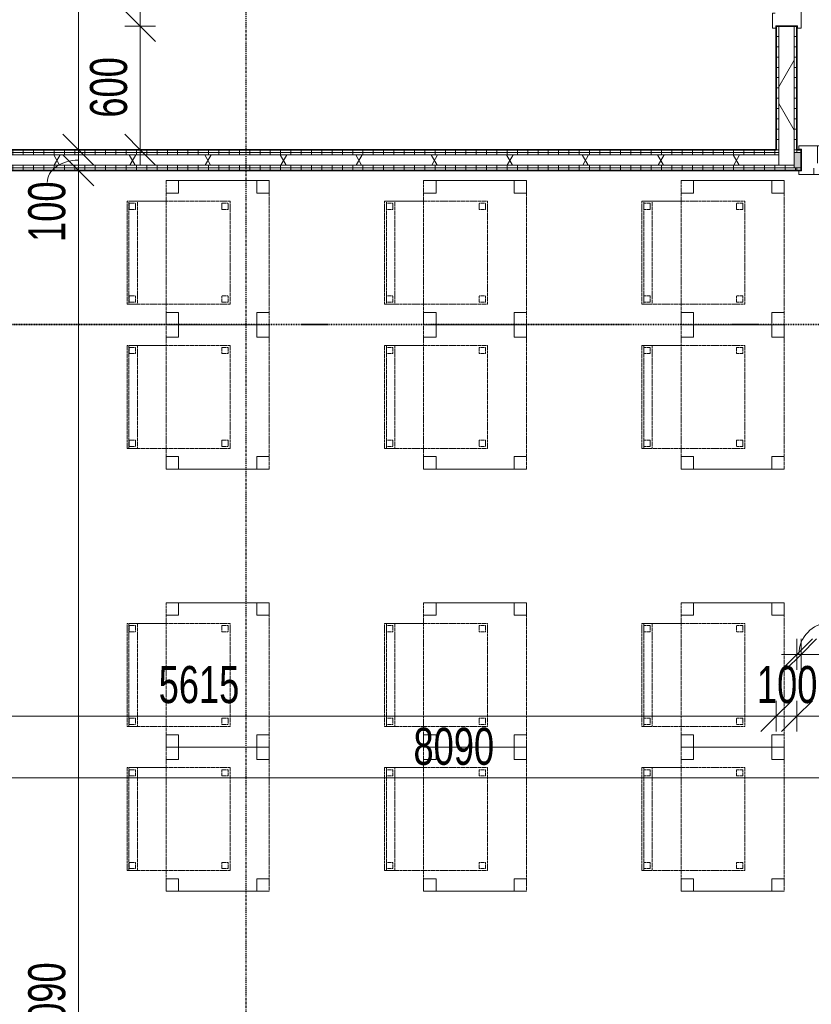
# Model space of a CAD drawing. Header units: millimetres. Extents: x -80560 to 110805, y -11020 to 52719.
# Tile 11 of 184: x 39196 to 43040, y 14001 to 18781. Entities that reach past the tile are written whole.
import ezdxf

# ---------------------------------------------------------------- set-up
doc = ezdxf.new("R2010")
doc.units = ezdxf.units.MM
for name, pattern in [('CENTER2', [20, 8, -4, 4, -4]), ('DASHDOT2', [8, 4, -2, 0, -2]), ('DASHED2', [6, 4, -2])]:
    doc.linetypes.add(name, pattern=pattern)
for name, color, linetype, lineweight in [('A-ANNO-DIMS', 211, 'Continuous', 9), ('A-ANNO-DIMS-100', 211, 'Continuous', 9), ('A-GLAZ', 151, 'Continuous', 18), ('A-WALL', 113, 'Continuous', 35), ('A-WALL-PATT', 111, 'Continuous', 35), ('G-ANNO-SYMB', 111, 'Continuous', 9), ('I-FURN', 30, 'Continuous', 18), ('I-WALL', 2, 'Continuous', 18), ('S-GRID', 1, 'Continuous', 9)]:
    doc.layers.add(name, color=color, linetype=linetype, lineweight=lineweight)
doc.styles.add('Arial_5', font='arial.ttf', dxfattribs={"width": 0.7, "height": 180})
doc.dimstyles.new('n3o_1_8', dxfattribs={"dimscale": 304.8, "dimtxt": 183.646692, "dimasz": 0.492126, "dimexe": 0.246063, "dimexo": 0.0625, "dimgap": 0.032808, "dimtad": 1, "dimdec": 0, "dimdsep": 46, "dimtxsty": 'Arial_5', "dimblk1": 'OBLIQUE', "dimblk2": 'OBLIQUE', "dimsah": 1, "dimcen": 0.09, "dimdle": 0.246063, "dimazin": 0, "dimtfac": 1, "dimtdec": 4, "dimtix": 1, "dimtmove": 0, "dimatfit": 3, "dimfxl": 0.246063, "dimfxlon": 1, "dimtvp": 1, "dimtolj": 1, "dimtzin": 0, "dimarcsym": 2})
doc.dimstyles.new('n3o_1_8_2', dxfattribs={"dimscale": 304.8, "dimtxt": 183.646692, "dimasz": 0.492126, "dimexe": 0.246063, "dimexo": 0.0625, "dimgap": 0.032808, "dimtad": 1, "dimdec": 0, "dimdsep": 46, "dimtxsty": 'Arial_5', "dimblk1": 'OBLIQUE', "dimblk2": 'OBLIQUE', "dimsah": 1, "dimcen": 0.09, "dimdle": 0.246063, "dimazin": 0, "dimtfac": 1, "dimtdec": 4, "dimtix": 1, "dimtmove": 1, "dimatfit": 3, "dimfxl": 0.246063, "dimfxlon": 1, "dimtvp": 1, "dimtolj": 1, "dimtzin": 0, "dimarcsym": 2})
doc.dimstyles.new('n3o_1_8_3', dxfattribs={"dimscale": 304.8, "dimtxt": 183.646692, "dimasz": 0.492126, "dimexe": 0.246063, "dimexo": 0.0625, "dimgap": 0.032808, "dimtad": 1, "dimdec": 0, "dimdsep": 46, "dimtxsty": 'Arial_5', "dimblk1": 'OBLIQUE', "dimblk2": 'OBLIQUE', "dimsah": 1, "dimcen": 0.09, "dimdle": 0.246063, "dimazin": 0, "dimtfac": 1, "dimtdec": 4, "dimtix": 1, "dimtmove": 0, "dimatfit": 3, "dimfxl": 0.246063, "dimfxlon": 1, "dimtvp": 1, "dimtolj": 1, "dimtzin": 0, "dimarcsym": 2})
pattern_1 = [(180, (42969.82, 20350), (2e-13, -50), [])]
pattern_2 = [(60, (24894.82, 0), (-274.963, 158.75), []), (120, (24894.82, 0), (-274.963, -158.75), [])]
pattern_3 = [(90, (40062.57, 18050), (-50, 2e-13), [])]
pattern_4 = [(270, (46969.82, 18150), (50, 2e-13), [])]

# ---------------------------------------------------------------- blocks, each defined once
blk = doc.blocks.new('82_tafel1 - tafel 500x700 2-30664860-DO_01 eerste verdieping')
at = {"layer": 'I-FURN', "linetype": 'DASHED2'}
for p, q in [((-350, -250), (-350, 250)), ((-350, 250), (350, 250)), ((350, 250), (-350, 250)), ((-350, 250), (-350, -250)), ((-350, 250), (-350, 190)), ((-290, 250), (-350, 250)), ((-290, 190), (-290, 250)), ((-290, 250), (290, 250)), ((-290, 250), (-290, 190)), ((290, 250), (290, 190)), ((290, 190), (290, 250)), ((350, 250), (290, 250)), ((350, 250), (350, -250)), ((350, -250), (350, 250)), ((350, 190), (350, 250)), ((-350, -190), (-350, 190)), ((-350, 190), (-290, 190)), ((-290, 190), (-350, 190)), ((290, 190), (350, 190)), ((350, 190), (290, 190)), ((350, 190), (350, -190)), ((-290, -190), (-350, -190)), ((-350, -190), (-290, -190)), ((-350, -190), (-350, -250)), ((-290, -250), (-290, -190)), ((-290, -190), (-290, -250)), ((350, -190), (290, -190)), ((290, -190), (290, -250)), ((290, -250), (290, -190)), ((290, -190), (350, -190)), ((350, -250), (350, -190)), ((350, -250), (-350, -250)), ((-350, -250), (350, -250)), ((-350, -250), (-290, -250)), ((290, -250), (-290, -250)), ((290, -250), (350, -250))]:
    blk.add_line(p, q, dxfattribs=at)
blk = doc.blocks.new('82_zitmeubel - stoel 500x500-V192-DO_01 eerste verdieping')
at = {"layer": 'I-FURN', "linetype": 'DASHED2'}
for p, q in [((-192.1, 263), (-192.1, 73)), ((-192.1, 254.1), (-192.1, 263)), ((307.9, 263), (-192.1, 263)), ((307.9, 263), (-192.1, 263)), ((-192.1, 213), (-192.1, 254.1)), ((-192.1, 254.1), (307.9, 254.1)), ((-182.1, 252), (-182.1, 224)), ((-182.1, 224), (-182.1, 252)), ((-153.1, 253), (-181.1, 253)), ((-181.1, 253), (-153.1, 253)), ((-152.1, 224), (-152.1, 252)), ((-152.1, 252), (-152.1, 224)), ((267.9, 252), (267.9, 224)), ((267.9, 224), (267.9, 252)), ((296.9, 253), (268.9, 253)), ((268.9, 253), (296.9, 253)), ((297.9, 224), (297.9, 252)), ((297.9, 252), (297.9, 224)), ((307.9, 73), (307.9, 263)), ((307.9, 263), (307.9, 254.1)), ((307.9, 254.1), (307.9, 213)), ((-192.1, 73), (-192.1, 213)), ((-192.1, 213), (307.9, 213)), ((-181.1, 223), (-153.1, 223)), ((-153.1, 223), (-181.1, 223)), ((268.9, 223), (296.9, 223)), ((296.9, 223), (268.9, 223)), ((307.9, 213), (307.9, 73)), ((-192.1, 73), (-192.1, -237)), ((-192.1, -237), (-192.1, 73)), ((307.9, -237), (307.9, 73)), ((307.9, 73), (307.9, -237)), ((307.9, -237), (-192.1, -237)), ((307.9, -237), (-192.1, -237)), ((-182.1, -198), (-182.1, -226)), ((-182.1, -226), (-182.1, -198)), ((-153.1, -197), (-181.1, -197)), ((-181.1, -197), (-153.1, -197)), ((-181.1, -227), (-153.1, -227)), ((-153.1, -227), (-181.1, -227)), ((-152.1, -226), (-152.1, -198)), ((-152.1, -198), (-152.1, -226)), ((267.9, -198), (267.9, -226)), ((267.9, -226), (267.9, -198)), ((296.9, -197), (268.9, -197)), ((268.9, -197), (296.9, -197)), ((268.9, -227), (296.9, -227)), ((296.9, -227), (268.9, -227)), ((297.9, -226), (297.9, -198)), ((297.9, -198), (297.9, -226))]:
    blk.add_line(p, q, dxfattribs=at)
for centre, start, end in [((-181.1, 252), 90, 180), ((-181.1, 252), 90, 180), ((-153.1, 252), 0, 90), ((-153.1, 252), 0, 90), ((268.9, 252), 90, 180), ((268.9, 252), 90, 180), ((296.9, 252), 0, 90), ((296.9, 252), 0, 90), ((-181.1, 224), 180, 270), ((-181.1, 224), 180, 270), ((-153.1, 224), 270, 0), ((-153.1, 224), 270, 0), ((268.9, 224), 180, 270), ((268.9, 224), 180, 270), ((296.9, 224), 270, 0), ((296.9, 224), 270, 0), ((-181.1, -198), 90, 180), ((-181.1, -198), 135, 180), ((-181.1, -226), 180, 270), ((-181.1, -226), 180, 270), ((-181.1, -198), 90, 135), ((-153.1, -198), 0, 90), ((-153.1, -198), 0, 90), ((-153.1, -226), 270, 0), ((-153.1, -226), 270, 0), ((268.9, -198), 90, 180), ((268.9, -198), 90, 180), ((268.9, -226), 180, 270), ((268.9, -226), 180, 270), ((296.9, -198), 0, 90), ((296.9, -198), 0, 90), ((296.9, -226), 270, 0), ((296.9, -226), 270, 0)]:
    blk.add_arc(centre, 1, start, end, dxfattribs=at)
blk = doc.blocks.new('82_zitmeubel - stoel 500x500-V33-DO_01 eerste verdieping')
at = {"layer": 'I-FURN', "linetype": 'DASHED2'}
for p, q in [((-192.1, 263), (-192.1, 73)), ((-192.1, 254.1), (-192.1, 263)), ((307.9, 263), (-192.1, 263)), ((307.9, 263), (-192.1, 263)), ((-192.1, 213), (-192.1, 254.1)), ((-192.1, 254.1), (307.9, 254.1)), ((-182.1, 252), (-182.1, 224)), ((-182.1, 224), (-182.1, 252)), ((-153.1, 253), (-181.1, 253)), ((-181.1, 253), (-153.1, 253)), ((-152.1, 224), (-152.1, 252)), ((-152.1, 252), (-152.1, 224)), ((267.9, 252), (267.9, 224)), ((267.9, 224), (267.9, 252)), ((296.9, 253), (268.9, 253)), ((268.9, 253), (296.9, 253)), ((297.9, 224), (297.9, 252)), ((297.9, 252), (297.9, 224)), ((307.9, 73), (307.9, 263)), ((307.9, 263), (307.9, 254.1)), ((307.9, 254.1), (307.9, 213)), ((-192.1, 73), (-192.1, 213)), ((-192.1, 213), (307.9, 213)), ((-181.1, 223), (-153.1, 223)), ((-153.1, 223), (-181.1, 223)), ((268.9, 223), (296.9, 223)), ((296.9, 223), (268.9, 223)), ((307.9, 213), (307.9, 73)), ((-192.1, 73), (-192.1, -237)), ((-192.1, -237), (-192.1, 73)), ((307.9, -237), (307.9, 73)), ((307.9, 73), (307.9, -237)), ((307.9, -237), (-192.1, -237)), ((307.9, -237), (-192.1, -237)), ((-182.1, -198), (-182.1, -226)), ((-182.1, -226), (-182.1, -198)), ((-153.1, -197), (-181.1, -197)), ((-181.1, -197), (-153.1, -197)), ((-181.1, -227), (-153.1, -227)), ((-153.1, -227), (-181.1, -227)), ((-152.1, -226), (-152.1, -198)), ((-152.1, -198), (-152.1, -226)), ((267.9, -198), (267.9, -226)), ((267.9, -226), (267.9, -198)), ((296.9, -197), (268.9, -197)), ((268.9, -197), (296.9, -197)), ((268.9, -227), (296.9, -227)), ((296.9, -227), (268.9, -227)), ((297.9, -226), (297.9, -198)), ((297.9, -198), (297.9, -226))]:
    blk.add_line(p, q, dxfattribs=at)
for centre, start, end in [((-181.1, 252), 90, 180), ((-181.1, 252), 90, 180), ((-153.1, 252), 0, 90), ((-153.1, 252), 0, 90), ((268.9, 252), 90, 180), ((268.9, 252), 90, 180), ((296.9, 252), 0, 90), ((296.9, 252), 0, 90), ((-181.1, 224), 180, 270), ((-181.1, 224), 180, 270), ((-153.1, 224), 270, 0), ((-153.1, 224), 270, 0), ((268.9, 224), 180, 270), ((268.9, 224), 180, 270), ((296.9, 224), 270, 0), ((296.9, 224), 270, 0), ((-181.1, -198), 90, 180), ((-181.1, -198), 90, 180), ((-181.1, -226), 180, 270), ((-181.1, -226), 180, 270), ((-153.1, -198), 0, 90), ((-153.1, -198), 0, 90), ((-153.1, -226), 270, 0), ((-153.1, -226), 270, 0), ((268.9, -198), 90, 180), ((268.9, -198), 90, 180), ((268.9, -226), 180, 270), ((268.9, -226), 180, 270), ((296.9, -198), 0, 90), ((296.9, -198), 0, 90), ((296.9, -226), 270, 0), ((296.9, -226), 270, 0)]:
    blk.add_arc(centre, 1, start, end, dxfattribs=at)
blk = doc.blocks.new('82_zitmeubel - stoel 500x500-V193-DO_01 eerste verdieping')
at = {"layer": 'I-FURN', "linetype": 'DASHED2'}
for p, q in [((-192.1, 263), (-192.1, 73)), ((-192.1, 254.1), (-192.1, 263)), ((307.9, 263), (-192.1, 263)), ((307.9, 263), (-192.1, 263)), ((-192.1, 213), (-192.1, 254.1)), ((-192.1, 254.1), (307.9, 254.1)), ((-182.1, 252), (-182.1, 224)), ((-182.1, 224), (-182.1, 252)), ((-153.1, 253), (-181.1, 253)), ((-181.1, 253), (-153.1, 253)), ((-152.1, 224), (-152.1, 252)), ((-152.1, 252), (-152.1, 224)), ((267.9, 252), (267.9, 224)), ((267.9, 224), (267.9, 252)), ((296.9, 253), (268.9, 253)), ((268.9, 253), (296.9, 253)), ((297.9, 224), (297.9, 252)), ((297.9, 252), (297.9, 224)), ((307.9, 73), (307.9, 263)), ((307.9, 263), (307.9, 254.1)), ((307.9, 254.1), (307.9, 213)), ((-192.1, 73), (-192.1, 213)), ((-192.1, 213), (307.9, 213)), ((-181.1, 223), (-153.1, 223)), ((-153.1, 223), (-181.1, 223)), ((268.9, 223), (296.9, 223)), ((296.9, 223), (268.9, 223)), ((307.9, 213), (307.9, 73)), ((-192.1, 73), (-192.1, -237)), ((-192.1, -237), (-192.1, 73)), ((307.9, -237), (307.9, 73)), ((307.9, 73), (307.9, -237)), ((307.9, -237), (-192.1, -237)), ((307.9, -237), (-192.1, -237)), ((-182.1, -198), (-182.1, -226)), ((-182.1, -226), (-182.1, -198)), ((-153.1, -197), (-181.1, -197)), ((-181.1, -197), (-153.1, -197)), ((-181.1, -227), (-153.1, -227)), ((-153.1, -227), (-181.1, -227)), ((-152.1, -226), (-152.1, -198)), ((-152.1, -198), (-152.1, -226)), ((267.9, -198), (267.9, -226)), ((267.9, -226), (267.9, -198)), ((296.9, -197), (268.9, -197)), ((268.9, -197), (296.9, -197)), ((268.9, -227), (296.9, -227)), ((296.9, -227), (268.9, -227)), ((297.9, -226), (297.9, -198)), ((297.9, -198), (297.9, -226))]:
    blk.add_line(p, q, dxfattribs=at)
for centre, start, end in [((-181.1, 252), 90, 180), ((-181.1, 252), 90, 180), ((-153.1, 252), 0, 90), ((-153.1, 252), 0, 90), ((268.9, 252), 90, 180), ((268.9, 252), 90, 180), ((296.9, 252), 0, 90), ((296.9, 252), 0, 90), ((-181.1, 224), 180, 270), ((-181.1, 224), 180, 270), ((-153.1, 224), 270, 0), ((-153.1, 224), 270, 0), ((268.9, 224), 180, 270), ((268.9, 224), 180, 270), ((296.9, 224), 270, 0), ((296.9, 224), 270, 0), ((-181.1, -198), 90, 180), ((-181.1, -198), 90, 180), ((-181.1, -226), 180, 270), ((-181.1, -226), 180, 270), ((-153.1, -198), 0, 90), ((-153.1, -198), 0, 90), ((-153.1, -226), 270, 0), ((-153.1, -226), 270, 0), ((268.9, -198), 90, 180), ((268.9, -198), 90, 180), ((268.9, -226), 180, 270), ((268.9, -226), 180, 270), ((296.9, -198), 0, 90), ((296.9, -198), 15, 90), ((296.9, -226), 270, 0), ((296.9, -226), 270, 0), ((296.9, -198), 0, 15)]:
    blk.add_arc(centre, 1, start, end, dxfattribs=at)
blk = doc.blocks.new('82_zitmeubel - stoel 500x500-V194-DO_01 eerste verdieping')
at = {"layer": 'I-FURN', "linetype": 'DASHED2'}
for p, q in [((-192.1, 263), (-192.1, 73)), ((-192.1, 254.1), (-192.1, 263)), ((307.9, 263), (-192.1, 263)), ((307.9, 263), (-192.1, 263)), ((-192.1, 213), (-192.1, 254.1)), ((-192.1, 254.1), (307.9, 254.1)), ((-182.1, 252), (-182.1, 224)), ((-182.1, 224), (-182.1, 252)), ((-153.1, 253), (-181.1, 253)), ((-181.1, 253), (-153.1, 253)), ((-152.1, 224), (-152.1, 252)), ((-152.1, 252), (-152.1, 224)), ((267.9, 252), (267.9, 224)), ((267.9, 224), (267.9, 252)), ((296.9, 253), (268.9, 253)), ((268.9, 253), (296.9, 253)), ((297.9, 224), (297.9, 252)), ((297.9, 252), (297.9, 224)), ((307.9, 73), (307.9, 263)), ((307.9, 263), (307.9, 254.1)), ((307.9, 254.1), (307.9, 213)), ((-192.1, 73), (-192.1, 213)), ((-192.1, 213), (307.9, 213)), ((-181.1, 223), (-153.1, 223)), ((-153.1, 223), (-181.1, 223)), ((268.9, 223), (296.9, 223)), ((296.9, 223), (268.9, 223)), ((307.9, 213), (307.9, 73)), ((-192.1, 73), (-192.1, -237)), ((-192.1, -237), (-192.1, 73)), ((307.9, -237), (307.9, 73)), ((307.9, 73), (307.9, -237)), ((307.9, -237), (-192.1, -237)), ((307.9, -237), (-192.1, -237)), ((-182.1, -198), (-182.1, -226)), ((-182.1, -226), (-182.1, -198)), ((-153.1, -197), (-181.1, -197)), ((-181.1, -197), (-153.1, -197)), ((-181.1, -227), (-153.1, -227)), ((-153.1, -227), (-181.1, -227)), ((-152.1, -226), (-152.1, -198)), ((-152.1, -198), (-152.1, -226)), ((267.9, -198), (267.9, -226)), ((267.9, -226), (267.9, -198)), ((296.9, -197), (268.9, -197)), ((268.9, -197), (296.9, -197)), ((268.9, -227), (296.9, -227)), ((296.9, -227), (268.9, -227)), ((297.9, -226), (297.9, -198)), ((297.9, -198), (297.9, -226))]:
    blk.add_line(p, q, dxfattribs=at)
for centre, start, end in [((-181.1, 252), 90, 180), ((-181.1, 252), 90, 180), ((-153.1, 252), 0, 90), ((-153.1, 252), 0, 90), ((268.9, 252), 90, 180), ((268.9, 252), 90, 180), ((296.9, 252), 0, 90), ((296.9, 252), 0, 90), ((-181.1, 224), 180, 270), ((-181.1, 224), 180, 270), ((-153.1, 224), 270, 0), ((-153.1, 224), 270, 0), ((268.9, 224), 180, 270), ((268.9, 224), 180, 270), ((296.9, 224), 270, 0), ((296.9, 224), 270, 0), ((-181.1, -198), 90, 180), ((-181.1, -198), 90, 180), ((-181.1, -226), 180, 270), ((-181.1, -226), 180, 270), ((-153.1, -198), 0, 90), ((-153.1, -198), 75, 90), ((-153.1, -226), 270, 0), ((-153.1, -226), 270, 0), ((-153.1, -198), 60, 75), ((-153.1, -198), 45, 60), ((-153.1, -198), 0, 45), ((268.9, -198), 90, 180), ((268.9, -198), 90, 180), ((268.9, -226), 180, 270), ((268.9, -226), 180, 270), ((296.9, -198), 0, 90), ((296.9, -198), 0, 90), ((296.9, -226), 270, 0), ((296.9, -226), 270, 0)]:
    blk.add_arc(centre, 1, start, end, dxfattribs=at)
blk = doc.blocks.new('82_zitmeubel - stoel 500x500-V204-DO_01 eerste verdieping')
at = {"layer": 'I-FURN', "linetype": 'DASHED2'}
for p, q in [((-192.1, 263), (-192.1, 73)), ((-192.1, 254.1), (-192.1, 263)), ((307.9, 263), (-192.1, 263)), ((307.9, 263), (-192.1, 263)), ((-192.1, 213), (-192.1, 254.1)), ((-192.1, 254.1), (307.9, 254.1)), ((-182.1, 252), (-182.1, 224)), ((-182.1, 224), (-182.1, 252)), ((-153.1, 253), (-181.1, 253)), ((-181.1, 253), (-153.1, 253)), ((-152.1, 224), (-152.1, 252)), ((-152.1, 252), (-152.1, 224)), ((267.9, 252), (267.9, 224)), ((267.9, 224), (267.9, 252)), ((296.9, 253), (268.9, 253)), ((268.9, 253), (296.9, 253)), ((297.9, 224), (297.9, 252)), ((297.9, 252), (297.9, 224)), ((307.9, 73), (307.9, 263)), ((307.9, 263), (307.9, 254.1)), ((307.9, 254.1), (307.9, 213)), ((-192.1, 73), (-192.1, 213)), ((-192.1, 213), (307.9, 213)), ((-181.1, 223), (-153.1, 223)), ((-153.1, 223), (-181.1, 223)), ((268.9, 223), (296.9, 223)), ((296.9, 223), (268.9, 223)), ((307.9, 213), (307.9, 73)), ((-192.1, 73), (-192.1, -237)), ((-192.1, -237), (-192.1, 73)), ((307.9, -237), (307.9, 73)), ((307.9, 73), (307.9, -237)), ((307.9, -237), (-192.1, -237)), ((307.9, -237), (-192.1, -237)), ((-182.1, -198), (-182.1, -226)), ((-182.1, -226), (-182.1, -198)), ((-153.1, -197), (-181.1, -197)), ((-181.1, -197), (-153.1, -197)), ((-181.1, -227), (-153.1, -227)), ((-153.1, -227), (-181.1, -227)), ((-152.1, -226), (-152.1, -198)), ((-152.1, -198), (-152.1, -226)), ((267.9, -198), (267.9, -226)), ((267.9, -226), (267.9, -198)), ((296.9, -197), (268.9, -197)), ((268.9, -197), (296.9, -197)), ((268.9, -227), (296.9, -227)), ((296.9, -227), (268.9, -227)), ((297.9, -226), (297.9, -198)), ((297.9, -198), (297.9, -226))]:
    blk.add_line(p, q, dxfattribs=at)
for centre, start, end in [((-181.1, 252), 90, 180), ((-181.1, 252), 90, 180), ((-153.1, 252), 0, 90), ((-153.1, 252), 0, 90), ((268.9, 252), 90, 180), ((268.9, 252), 90, 180), ((296.9, 252), 0, 90), ((296.9, 252), 0, 90), ((-181.1, 224), 180, 270), ((-181.1, 224), 180, 270), ((-153.1, 224), 270, 0), ((-153.1, 224), 270, 0), ((268.9, 224), 180, 270), ((268.9, 224), 180, 270), ((296.9, 224), 270, 0), ((296.9, 224), 270, 0), ((-181.1, -198), 90, 180), ((-181.1, -198), 90, 180), ((-181.1, -226), 180, 270), ((-181.1, -226), 180, 210), ((-181.1, -226), 210, 270), ((-153.1, -198), 0, 90), ((-153.1, -198), 0, 90), ((-153.1, -226), 270, 0), ((-153.1, -226), 270, 0), ((268.9, -198), 90, 180), ((268.9, -198), 90, 180), ((268.9, -226), 180, 270), ((268.9, -226), 180, 270), ((296.9, -198), 0, 90), ((296.9, -198), 0, 90), ((296.9, -226), 270, 0), ((296.9, -226), 270, 0)]:
    blk.add_arc(centre, 1, start, end, dxfattribs=at)
blk = doc.blocks.new('32_n3o_deur_enkel met zijlicht - 90x139_17_K_930_2410x2070_deur glasstrook-34072707-DO_01 eerste verdieping')
at = {"layer": 'A-GLAZ'}
for p, q in [((-1035, 70), (-945, 70)), ((-1035, 53), (-1035, 70)), ((-1023, 53), (-1035, 53)), ((-1023, -52), (-1023, 53)), ((-945, 70), (-945, -15)), ((-45, 70), (-945, 70)), ((-45, 70), (45, 70)), ((-45, -15), (-45, 70)), ((45, 70), (45, -15)), ((945, 70), (1035, 70)), ((945, -15), (945, 70)), ((1023, 53), (1023, -52)), ((1035, 53), (1023, 53)), ((1035, 70), (1035, 53)), ((-962, -39), (-962, -69)), ((-28, -69), (-28, -39)), ((-1035, -52), (-1023, -52)), ((-1035, -69), (-1035, -52)), ((-962, -69), (-1035, -69)), ((-962, -69), (-28, -69)), ((28, -69), (-28, -69)), ((28, -55), (28, -69)), ((962, -69), (962, -55)), ((1035, -69), (962, -69)), ((1023, -52), (1035, -52)), ((1035, -52), (1035, -69))]:
    blk.add_line(p, q, dxfattribs=at)
blk = doc.blocks.new('32_n3o_deur_enkel met zijlicht - 90x139_17_K_930_2410x1770_deur glasstrook-32116934-DO_01 eerste verdieping')
at = {"layer": 'A-GLAZ'}
for p, q in [((-885, 69.5), (-795, 69.5)), ((-885, 52.5), (-885, 69.5)), ((-873, 52.5), (-885, 52.5)), ((-873, -52.5), (-873, 52.5)), ((-795, 69.5), (-795, -15.5)), ((-195, 69.5), (-795, 69.5)), ((-195, 69.5), (-105, 69.5)), ((-195, -15.5), (-195, 69.5)), ((-105, 69.5), (-105, -15.5)), ((795, 69.5), (885, 69.5)), ((795, -15.5), (795, 69.5)), ((873, 52.5), (873, -52.5)), ((885, 52.5), (873, 52.5)), ((885, 69.5), (885, 52.5)), ((-812, -39.5), (-812, -69.5)), ((-178, -69.5), (-178, -39.5)), ((-885, -52.5), (-873, -52.5)), ((-885, -69.5), (-885, -52.5)), ((-812, -69.5), (-885, -69.5)), ((-812, -69.5), (-178, -69.5)), ((-122, -69.5), (-178, -69.5)), ((-122, -55.5), (-122, -69.5)), ((812, -69.5), (812, -55.5)), ((885, -69.5), (812, -69.5)), ((873, -52.5), (885, -52.5)), ((885, -52.5), (885, -69.5))]:
    blk.add_line(p, q, dxfattribs=at)
blk = doc.blocks.new('DIMBLOCK314-DO_01 eerste verdieping')
at = {"layer": 'A-ANNO-DIMS-100'}
for p, q in [((39480.6, 18050), (39405.6, 18125)), ((39405.6, 18050), (39555.6, 18050)), ((39480.6, 18050), (39405.6, 18050)), ((39480.6, 9885.5), (39480.6, 18050)), ((39480.6, 18050), (39555.6, 17975)), ((39480.6, 9960.5), (39405.6, 10035.5)), ((39405.6, 9960.5), (39555.6, 9960.5)), ((39480.6, 9960.5), (39405.6, 9960.5)), ((39480.6, 9960.5), (39555.6, 9885.5))]:
    blk.add_line(p, q, dxfattribs=at)
at = {"layer": 'A-ANNO-DIMS-100', "color": 0, "insert": (39236.9, 13813.1), "char_height": 180, "width": 461.094, "attachment_point": 1, "rotation": 90, "line_spacing_factor": 0.941778, "style": 'Arial_5'}
blk.add_mtext('8090', dxfattribs=at)
blk = doc.blocks.new('_Oblique')
at = {"color": 0, "linetype": 'ByBlock', "lineweight": -2}
blk.add_line((-0.5, -0.5), (0.5, 0.5), dxfattribs=at)
blk = doc.blocks.new('DIMBLOCK315-DO_01 eerste verdieping')
at = {"layer": 'A-ANNO-DIMS-100'}
for p, q in [((39480.6, 18150), (39405.6, 18225)), ((39405.6, 18150), (39555.6, 18150)), ((39480.6, 18150), (39405.6, 18150)), ((39480.6, 18050), (39405.6, 18125)), ((39480.6, 18050), (39480.6, 18150)), ((39480.6, 18150), (39555.6, 18075)), ((39405.6, 18050), (39555.6, 18050)), ((39480.6, 18050), (39405.6, 18050)), ((39480.6, 18050), (39555.6, 17975))]:
    blk.add_line(p, q, dxfattribs=at)
blk.add_ellipse((39480.6, 17990.7), major_axis=(151.3, 0), ratio=0.722762, start_param=1.570796, end_param=3.141593, dxfattribs=at)
at = {"layer": 'A-ANNO-DIMS-100', "color": 0, "insert": (39236.9, 17702.5), "char_height": 180, "width": 345.821, "attachment_point": 1, "rotation": 90, "line_spacing_factor": 0.941778, "style": 'Arial_5'}
blk.add_mtext('100', dxfattribs=at)
blk = doc.blocks.new('DIMBLOCK316-DO_01 eerste verdieping')
at = {"layer": 'A-ANNO-DIMS-100'}
for p, q in [((39480.6, 22550), (39405.6, 22625)), ((39405.6, 22550), (39555.6, 22550)), ((39480.6, 22550), (39405.6, 22550)), ((39480.6, 18150), (39480.6, 22550)), ((39480.6, 22550), (39555.6, 22475)), ((39480.6, 18150), (39405.6, 18225)), ((39405.6, 18150), (39555.6, 18150)), ((39480.6, 18150), (39405.6, 18150)), ((39480.6, 18150), (39555.6, 18075))]:
    blk.add_line(p, q, dxfattribs=at)
at = {"layer": 'A-ANNO-DIMS-100', "color": 0, "insert": (39236.9, 20157.9), "char_height": 180, "width": 461.094, "attachment_point": 1, "rotation": 90, "line_spacing_factor": 0.941778, "style": 'Arial_5'}
blk.add_mtext('4400', dxfattribs=at)
blk = doc.blocks.new('DIMBLOCK396-DO_01 eerste verdieping')
at = {"layer": 'A-ANNO-DIMS-100'}
for p, q in [((39780.6, 18750), (39705.6, 18825)), ((39855.6, 18750), (39705.6, 18750)), ((39780.6, 18075), (39780.6, 18750)), ((39780.6, 18750), (39855.6, 18675)), ((39780.6, 18750), (39855.6, 18750)), ((39780.6, 18150), (39705.6, 18225)), ((39705.6, 18150), (39855.6, 18150)), ((39780.6, 18150), (39705.6, 18150)), ((39780.6, 18150), (39855.6, 18075))]:
    blk.add_line(p, q, dxfattribs=at)
at = {"layer": 'A-ANNO-DIMS-100', "color": 0, "insert": (39536.9, 18305.9), "char_height": 180, "width": 345.821, "attachment_point": 1, "rotation": 90, "line_spacing_factor": 0.941778, "style": 'Arial_5'}
blk.add_mtext('600', dxfattribs=at)
blk = doc.blocks.new('DIMBLOCK397-DO_01 eerste verdieping')
at = {"layer": 'A-ANNO-DIMS-100'}
for p, q in [((39780.6, 20800), (39705.6, 20875)), ((39855.6, 20800), (39705.6, 20800)), ((39780.6, 18750), (39780.6, 20800)), ((39780.6, 20800), (39855.6, 20725)), ((39780.6, 20800), (39855.6, 20800)), ((39780.6, 18750), (39705.6, 18825)), ((39855.6, 18750), (39705.6, 18750)), ((39780.6, 18750), (39855.6, 18675)), ((39780.6, 18750), (39855.6, 18750))]:
    blk.add_line(p, q, dxfattribs=at)
at = {"layer": 'A-ANNO-DIMS-100', "color": 0, "insert": (39536.9, 19582.9), "char_height": 180, "width": 461.094, "attachment_point": 1, "rotation": 90, "line_spacing_factor": 0.941778, "style": 'Arial_5'}
blk.add_mtext('2050', dxfattribs=at)
blk = doc.blocks.new('DIMBLOCK431-DO_01 eerste verdieping')
at = {"layer": 'A-ANNO-DIMS-100'}
for p, q in [((42969.8, 15700), (43044.8, 15775)), ((42969.8, 15775), (42969.8, 15625)), ((42969.8, 15700), (42969.8, 15775)), ((42989.8, 15700), (43064.8, 15775)), ((42989.8, 15775), (42989.8, 15625)), ((42989.8, 15700), (42989.8, 15775)), ((42894.8, 15700), (42989.8, 15700)), ((42969.8, 15700), (42894.8, 15625)), ((42989.8, 15700), (42914.8, 15625))]:
    blk.add_line(p, q, dxfattribs=at)
blk.add_ellipse((43125.1, 15700), major_axis=(0, 151.3), ratio=0.960472, start_param=0, end_param=1.570796, dxfattribs=at)
at = {"layer": 'A-ANNO-DIMS-100', "color": 0, "insert": (43125.1, 15943.6), "char_height": 180, "width": 230.547, "attachment_point": 1, "line_spacing_factor": 0.941778, "style": 'Arial_5'}
blk.add_mtext('20', dxfattribs=at)
blk = doc.blocks.new('DIMBLOCK432-DO_01 eerste verdieping')
at = {"layer": 'A-ANNO-DIMS-100'}
for p, q in [((42989.8, 15700), (43064.8, 15775)), ((42989.8, 15775), (42989.8, 15625)), ((42989.8, 15700), (42989.8, 15775)), ((44739.8, 15700), (44814.8, 15775)), ((44739.8, 15775), (44739.8, 15625)), ((44739.8, 15700), (44739.8, 15775)), ((42989.8, 15700), (42914.8, 15625)), ((42989.8, 15700), (44739.8, 15700)), ((44739.8, 15700), (44664.8, 15625))]:
    blk.add_line(p, q, dxfattribs=at)
at = {"layer": 'A-ANNO-DIMS-100', "color": 0, "insert": (43672.7, 15943.6), "char_height": 180, "width": 461.094, "attachment_point": 1, "line_spacing_factor": 0.941778, "style": 'Arial_5'}
blk.add_mtext('1750', dxfattribs=at)
blk = doc.blocks.new('DIMBLOCK468-DO_01 eerste verdieping')
at = {"layer": 'A-ANNO-DIMS-100'}
for p, q in [((37255.3, 15100), (37330.3, 15175)), ((37255.3, 15175), (37255.3, 15025)), ((37255.3, 15100), (37255.3, 15175)), ((45344.8, 15100), (45419.8, 15175)), ((45344.8, 15175), (45344.8, 15025)), ((45344.8, 15100), (45344.8, 15175)), ((37180.3, 15100), (45344.8, 15100)), ((37255.3, 15100), (37180.3, 15025)), ((45344.8, 15100), (45269.8, 15025))]:
    blk.add_line(p, q, dxfattribs=at)
at = {"layer": 'A-ANNO-DIMS-100', "color": 0, "insert": (41107.9, 15343.6), "char_height": 180, "width": 461.094, "attachment_point": 1, "line_spacing_factor": 0.941778, "style": 'Arial_5'}
blk.add_mtext('8090', dxfattribs=at)
blk = doc.blocks.new('DIMBLOCK492-DO_01 eerste verdieping')
at = {"layer": 'A-ANNO-DIMS-100'}
for p, q in [((37255.3, 15400), (37330.3, 15475)), ((37255.3, 15475), (37255.3, 15325)), ((37255.3, 15400), (37255.3, 15475)), ((42869.8, 15400), (42944.8, 15475)), ((42869.8, 15475), (42869.8, 15325)), ((42869.8, 15400), (42869.8, 15475)), ((37180.3, 15400), (42869.8, 15400)), ((37255.3, 15400), (37180.3, 15325)), ((42869.8, 15400), (42794.8, 15325))]:
    blk.add_line(p, q, dxfattribs=at)
at = {"layer": 'A-ANNO-DIMS-100', "color": 0, "insert": (39870.4, 15643.6), "char_height": 180, "width": 461.094, "attachment_point": 1, "line_spacing_factor": 0.941778, "style": 'Arial_5'}
blk.add_mtext('5615', dxfattribs=at)
blk = doc.blocks.new('DIMBLOCK493-DO_01 eerste verdieping')
at = {"layer": 'A-ANNO-DIMS-100'}
for p, q in [((42869.8, 15400), (42944.8, 15475)), ((42869.8, 15475), (42869.8, 15325)), ((42869.8, 15400), (42869.8, 15475)), ((42969.8, 15400), (43044.8, 15475)), ((42969.8, 15475), (42969.8, 15325)), ((42969.8, 15400), (42969.8, 15475)), ((42869.8, 15400), (42794.8, 15325)), ((42869.8, 15400), (42969.8, 15400)), ((42969.8, 15400), (42894.8, 15325))]:
    blk.add_line(p, q, dxfattribs=at)
at = {"layer": 'A-ANNO-DIMS-100', "color": 0, "insert": (42775.7, 15643.6), "char_height": 180, "width": 345.821, "attachment_point": 1, "line_spacing_factor": 0.941778, "style": 'Arial_5'}
blk.add_mtext('100', dxfattribs=at)
blk = doc.blocks.new('DIMBLOCK494-DO_01 eerste verdieping')
at = {"layer": 'A-ANNO-DIMS-100'}
for p, q in [((42969.8, 15400), (43044.8, 15475)), ((42969.8, 15475), (42969.8, 15325)), ((42969.8, 15400), (42969.8, 15475)), ((45344.8, 15400), (45419.8, 15475)), ((45344.8, 15475), (45344.8, 15325)), ((45344.8, 15400), (45344.8, 15475)), ((42969.8, 15400), (42894.8, 15325)), ((42969.8, 15400), (45419.8, 15400)), ((45344.8, 15400), (45269.8, 15325))]:
    blk.add_line(p, q, dxfattribs=at)
at = {"layer": 'A-ANNO-DIMS-100', "color": 0, "insert": (43965.2, 15643.6), "char_height": 180, "width": 461.094, "attachment_point": 1, "line_spacing_factor": 0.941778, "style": 'Arial_5'}
blk.add_mtext('2375', dxfattribs=at)

msp = doc.modelspace()

# ---------------------------------------------------------------- hatches: boundary and pattern name
at = {"layer": 'A-WALL-PATT', "lineweight": 18}
h = msp.add_hatch(dxfattribs=at)
h.set_pattern_fill('FP_2', color=256, style=0, pattern_type=2)
h.set_pattern_definition(pattern_2)
h.paths.add_polyline_path([(42882.3, 18075), (42957.3, 18075), (42957.3, 18750), (42882.3, 18750), (42882.3, 18087.3)], flags=0)
h.paths.add_polyline_path([(42957.3, 20800), (42957.3, 22625), (42882.3, 22625), (42882.3, 20800)], flags=0)
h = msp.add_hatch(dxfattribs=at)
h.set_pattern_fill('FP_34', color=256, angle=90, style=0, pattern_type=2)
h.set_pattern_definition(pattern_1)
h.paths.add_polyline_path([(42869.8, 18137.5), (42882.3, 18137.5), (42882.3, 18750), (42869.8, 18750), (42869.8, 18150)], flags=0)
h.paths.add_polyline_path([(42869.8, 20800), (42882.3, 20800), (42882.3, 22562.5), (42869.8, 22562.5), (42869.8, 21586.6)], flags=0)
h = msp.add_hatch(dxfattribs=at)
h.set_pattern_fill('FP_34', color=256, angle=90, style=0, pattern_type=2)
h.set_pattern_definition(pattern_1)
h.paths.add_polyline_path([(42957.3, 18137.5), (42969.8, 18137.5), (42969.8, 18750), (42957.3, 18750), (42957.3, 18253.9)], flags=0)
h.paths.add_polyline_path([(42957.3, 20800), (42969.8, 20800), (42969.8, 20832.5), (42957.3, 20832.5)], flags=0)
h.paths.add_polyline_path([(42957.3, 20907.5), (42969.8, 20907.5), (42969.8, 22562.5), (42957.3, 22562.5), (42957.3, 21586.6)], flags=0)
h = msp.add_hatch(dxfattribs=at)
h.set_pattern_fill('FP_37', color=256, angle=90, style=0, pattern_type=2)
h.set_pattern_definition(pattern_3)
h.paths.add_polyline_path([(42763.6, 18137.5), (42869.8, 18137.5), (42869.8, 18150), (37255.3, 18150), (37255.3, 18137.5), (42469.9, 18137.5)], flags=0)
h = msp.add_hatch(dxfattribs=at)
h.set_pattern_fill('FP_37', color=256, angle=90, style=0, pattern_type=2)
h.set_pattern_definition(pattern_3)
h.paths.add_polyline_path([(42882.3, 18125), (42882.3, 18137.5), (37255.3, 18137.5), (37255.3, 18125), (42869.8, 18125)], flags=0)
h = msp.add_hatch(dxfattribs=at)
h.set_pattern_fill('FP_2', color=256, style=0, pattern_type=2)
h.set_pattern_definition(pattern_2)
h.paths.add_polyline_path([(41882.6, 18075), (42882.3, 18075), (42882.3, 18125), (37255.3, 18125), (37255.3, 18075), (39533.2, 18075)], flags=0)
at = {"layer": 'A-WALL-PATT', "lineweight": 5}
h = msp.add_hatch(color=256, dxfattribs=at)
h.paths.add_polyline_path([(50692.7, 18062.5), (50969.8, 18062.5), (50969.8, 18137.5), (50369.8, 18137.5), (50369.8, 18062.5)], flags=0)
h.paths.add_polyline_path([(48094.8, 18062.5), (49309.8, 18062.5), (49309.8, 18137.5), (48094.8, 18137.5)], flags=0)
h.paths.add_polyline_path([(45432.3, 18062.5), (46044.8, 18062.5), (46044.8, 18137.5), (44739.8, 18137.5), (44739.8, 18062.5), (45357.3, 18062.5)], flags=0)
h.paths.add_polyline_path([(42969.8, 18062.5), (42989.8, 18062.5), (42989.8, 18137.5), (42957.3, 18137.5), (42957.3, 18062.5)], flags=0)
at = {"layer": 'A-WALL-PATT', "lineweight": 18}
h = msp.add_hatch(dxfattribs=at)
h.set_pattern_fill('FP_81', color=256, angle=-270, style=0, pattern_type=2)
h.set_pattern_definition(pattern_4)
h.paths.add_polyline_path([(48930.7, 18137.5), (49309.8, 18137.5), (49309.8, 18150), (48094.8, 18150), (48094.8, 18137.5)], flags=0)
h.paths.add_polyline_path([(50692.7, 18137.5), (50969.8, 18137.5), (50969.8, 18150), (50369.8, 18150), (50369.8, 18137.5)], flags=0)
h.paths.add_polyline_path([(46044.8, 18137.5), (46044.8, 18150), (44739.8, 18150), (44739.8, 18137.5)], flags=0)
h.paths.add_polyline_path([(42989.8, 18137.5), (42989.8, 18150), (42969.8, 18150), (42969.8, 18137.5)], flags=0)
h = msp.add_hatch(dxfattribs=at)
h.set_pattern_fill('FP_37', color=256, angle=90, style=0, pattern_type=2)
h.set_pattern_definition(pattern_3)
h.paths.add_polyline_path([(42869.8, 18062.5), (42957.3, 18062.5), (42957.3, 18075), (37255.3, 18075), (37255.3, 18062.5), (42763.6, 18062.5)], flags=0)
h = msp.add_hatch(dxfattribs=at)
h.set_pattern_fill('FP_37', color=256, angle=90, style=0, pattern_type=2)
h.set_pattern_definition(pattern_3)
h.paths.add_polyline_path([(42969.8, 18050), (42969.8, 18062.5), (37255.3, 18062.5), (37255.3, 18050), (42957.3, 18050)], flags=0)
h = msp.add_hatch(dxfattribs=at)
h.set_pattern_fill('FP_81', color=256, angle=-270, style=0, pattern_type=2)
h.set_pattern_definition(pattern_4)
h.paths.add_polyline_path([(49309.8, 18050), (49309.8, 18062.5), (48094.8, 18062.5), (48094.8, 18050), (48930.7, 18050)], flags=0)
h.paths.add_polyline_path([(50969.8, 18050), (50969.8, 18062.5), (50369.8, 18062.5), (50369.8, 18050), (50692.7, 18050)], flags=0)
h.paths.add_polyline_path([(45444.8, 18050), (46044.8, 18050), (46044.8, 18062.5), (45432.3, 18062.5), (45432.3, 18050)], flags=0)
h.paths.add_polyline_path([(42969.8, 18050), (42989.8, 18050), (42989.8, 18062.5), (42969.8, 18062.5)], flags=0)
h.paths.add_polyline_path([(44739.8, 18050), (45357.3, 18050), (45357.3, 18062.5), (44739.8, 18062.5)], flags=0)

# ---------------------------------------------------------------- linework, layer by layer
at = {"layer": 'A-WALL', "lineweight": 18}
for p, q in [((42882.3, 18075), (42882.3, 18750)), ((42957.3, 18062.5), (42957.3, 18750)), ((37255.3, 18137.5), (42882.3, 18137.5)), ((37255.3, 18125), (42882.3, 18125)), ((42989.8, 18137.5), (42957.3, 18137.5)), ((37255.3, 18075), (42957.3, 18075)), ((37255.3, 18062.5), (42989.8, 18062.5))]:
    msp.add_line(p, q, dxfattribs=at)
at = {"layer": 'G-ANNO-SYMB', "linetype": 'DASHDOT2', "lineweight": 35}
msp.add_line((36171.8, 17302.3), (104099.5, 17302.3), dxfattribs=at)
at = {"layer": 'I-WALL', "lineweight": 35}
for p, q in [((42869.8, 18750), (42869.8, 18150)), ((42969.8, 18750), (42869.8, 18750)), ((42969.8, 18150), (42969.8, 18750)), ((42869.8, 18150), (37255.3, 18150)), ((42989.8, 18150), (42969.8, 18150)), ((42989.8, 18050), (42989.8, 18150)), ((37255.3, 18050), (42989.8, 18050))]:
    msp.add_line(p, q, dxfattribs=at)
at = {"layer": 'S-GRID', "linetype": 'CENTER2', "lineweight": 25}
msp.add_line((40294.8, 4383.3), (40294.8, 52119.1), dxfattribs=at)

# ---------------------------------------------------------------- block references
at = {"layer": 'A-GLAZ', "rotation": 269.9999999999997}
msp.add_blockref('32_n3o_deur_enkel met zijlicht - 90x139_17_K_930_2410x2070_deur glasstrook-34072707-DO_01 eerste verdieping', (42919.8, 19775), dxfattribs=at)
at = {"layer": 'A-GLAZ'}
msp.add_blockref('32_n3o_deur_enkel met zijlicht - 90x139_17_K_930_2410x1770_deur glasstrook-32116934-DO_01 eerste verdieping', (43864.8, 18100), dxfattribs=at)
at = {"layer": 'I-FURN', "linetype": 'DASHED2', "rotation": 89.99999999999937}
for name, p in [('82_tafel1 - tafel 500x700 2-30664860-DO_01 eerste verdieping', (40157.3, 17650)), ('82_tafel1 - tafel 500x700 2-30664860-DO_01 eerste verdieping', (41407.3, 17650)), ('82_tafel1 - tafel 500x700 2-30664860-DO_01 eerste verdieping', (42657.3, 17650)), ('82_zitmeubel - stoel 500x500-V33-DO_01 eerste verdieping', (39980.3, 17592.1)), ('82_zitmeubel - stoel 500x500-V33-DO_01 eerste verdieping', (41230.3, 17592.1)), ('82_zitmeubel - stoel 500x500-V33-DO_01 eerste verdieping', (42480.3, 17592.1)), ('82_tafel1 - tafel 500x700 2-30664860-DO_01 eerste verdieping', (40157.3, 16950)), ('82_tafel1 - tafel 500x700 2-30664860-DO_01 eerste verdieping', (41407.3, 16950)), ('82_tafel1 - tafel 500x700 2-30664860-DO_01 eerste verdieping', (42657.3, 16950)), ('82_zitmeubel - stoel 500x500-V33-DO_01 eerste verdieping', (39980.3, 16892.1)), ('82_zitmeubel - stoel 500x500-V204-DO_01 eerste verdieping', (41230.3, 16892.1)), ('82_zitmeubel - stoel 500x500-V33-DO_01 eerste verdieping', (42480.3, 16892.1)), ('82_tafel1 - tafel 500x700 2-30664860-DO_01 eerste verdieping', (40157.3, 15600)), ('82_tafel1 - tafel 500x700 2-30664860-DO_01 eerste verdieping', (41407.3, 15600)), ('82_tafel1 - tafel 500x700 2-30664860-DO_01 eerste verdieping', (42657.3, 15600)), ('82_zitmeubel - stoel 500x500-V33-DO_01 eerste verdieping', (39980.3, 15542.1)), ('82_zitmeubel - stoel 500x500-V33-DO_01 eerste verdieping', (41230.3, 15542.1)), ('82_zitmeubel - stoel 500x500-V33-DO_01 eerste verdieping', (42480.3, 15542.1)), ('82_tafel1 - tafel 500x700 2-30664860-DO_01 eerste verdieping', (40157.3, 14900)), ('82_tafel1 - tafel 500x700 2-30664860-DO_01 eerste verdieping', (41407.3, 14900)), ('82_tafel1 - tafel 500x700 2-30664860-DO_01 eerste verdieping', (42657.3, 14900)), ('82_zitmeubel - stoel 500x500-V192-DO_01 eerste verdieping', (39980.3, 14842.1)), ('82_zitmeubel - stoel 500x500-V193-DO_01 eerste verdieping', (41230.3, 14842.1)), ('82_zitmeubel - stoel 500x500-V194-DO_01 eerste verdieping', (42480.3, 14842.1))]:
    msp.add_blockref(name, p, dxfattribs=at)

# ---------------------------------------------------------------- dimensions: what is measured, and where the dimension line sits
at = {"layer": 'A-ANNO-DIMS'}
for base, p1, p2, dimstyle, override, picture, middle in [((39480.6, 22550), (39405.6, 18150), (39405.6, 22550), 'n3o_1_8', {"dimpost": '<>', "dimfxl": 4400}, 'DIMBLOCK316-DO_01 eerste verdieping', (39378.7, 20350)), ((39780.6, 20800), (39855.6, 18750), (39855.6, 20800), 'n3o_1_8_3', {"dimpost": '<>', "dimfxl": 2050}, 'DIMBLOCK397-DO_01 eerste verdieping', (39678.7, 19775)), ((39780.6, 18750), (39705.6, 18150), (39855.6, 18750), 'n3o_1_8_3', {"dimpost": '<>', "dimfxl": 618.465844}, 'DIMBLOCK396-DO_01 eerste verdieping', (39678.7, 18450)), ((39480.5558738, 18050), (39405.5558738, 9960.5), (39405.5558738, 18050), 'n3o_1_8', {"dimpost": '<>', "dimfxl": 8089.5}, 'DIMBLOCK314-DO_01 eerste verdieping', (39378.6527354, 14005.25))]:
    dim = msp.add_linear_dim(base=base, p1=p1, p2=p2, angle=90, dimstyle=dimstyle, override=override, dxfattribs=at)
    dim.commit()
    dim.dimension.update_dxf_attribs({"geometry": picture, "text_midpoint": middle})
dim = msp.add_linear_dim(base=(39480.6, 18150), p1=(39405.6, 18050), p2=(39405.6, 18150), angle=90, dimstyle='n3o_1_8_2', override={"dimpost": '<>', "dimfxl": 100}, dxfattribs=at)
dim.commit()
dim.dimension.update_dxf_attribs({"geometry": 'DIMBLOCK315-DO_01 eerste verdieping', "text_midpoint": (39356.9, 17875.4), "dimtype": 160, "text_rotation": 90})
dim = msp.add_linear_dim(base=(42989.8, 15700), p1=(42969.8, 15775), p2=(42989.8, 15775), dimstyle='n3o_1_8_2', override={"dimpost": '<>', "dimfxl": 20}, dxfattribs=at)
dim.commit()
dim.dimension.update_dxf_attribs({"geometry": 'DIMBLOCK431-DO_01 eerste verdieping', "text_midpoint": (43240.4, 15823.6), "dimtype": 160})
for base, p1, p2, override, picture, middle in [((44739.8, 15700), (42989.8, 15775), (44739.8, 15775), {"dimpost": '<>', "dimfxl": 1750}, 'DIMBLOCK432-DO_01 eerste verdieping', (43864.8, 15801.9)), ((42869.8189632, 15399.965013), (37255.3189632, 15474.965013), (42869.8189632, 15474.965013), {"dimpost": '<>', "dimfxl": 5614.5}, 'DIMBLOCK492-DO_01 eerste verdieping', (40062.5689632, 15501.8681513)), ((42969.8, 15400), (42869.8, 15475), (42969.8, 15475), {"dimpost": '<>', "dimfxl": 100}, 'DIMBLOCK493-DO_01 eerste verdieping', (42919.8, 15501.9)), ((45344.8, 15400), (42969.8, 15475), (45344.8, 15475), {"dimpost": '<>', "dimfxl": 2375}, 'DIMBLOCK494-DO_01 eerste verdieping', (44157.3, 15501.9)), ((45344.8189632, 15099.965013), (37255.3189632, 15174.965013), (45344.8189632, 15174.965013), {"dimpost": '<>', "dimfxl": 8089.5}, 'DIMBLOCK468-DO_01 eerste verdieping', (41300.0689632, 15201.8681513))]:
    dim = msp.add_linear_dim(base=base, p1=p1, p2=p2, dimstyle='n3o_1_8_3', override=override, dxfattribs=at)
    dim.commit()
    dim.dimension.update_dxf_attribs({"geometry": picture, "text_midpoint": middle})

doc.saveas('drawing.dxf')
